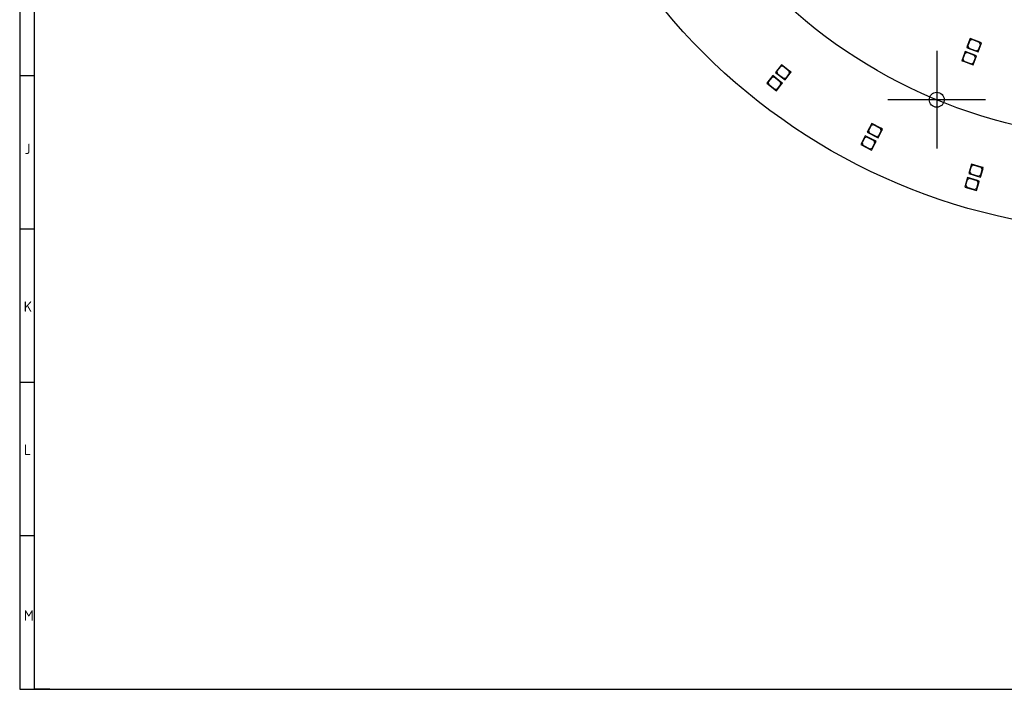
# Model space of a CAD drawing. Header units: millimetres. Extents: x 7 to 819, y 15 to 587.
# Tile 1 of 15: x 7 to 289, y 15 to 207. Entities that reach past the tile are written whole.
import ezdxf
from ezdxf.lldxf.tags import DXFTag

# ---------------------------------------------------------------- set-up
doc = ezdxf.new("R2010")
doc.units = ezdxf.units.MM
doc.layers.add('Default', color=7, linetype='Continuous')
doc.layers.add('RDLED_350MM_4000', color=7, linetype='Continuous')
tags = doc.linetypes.add('CENTER2', pattern=[28.575, 19.05, -3.175, 3.175, -3.175]).pattern_tags.tags
tags[10:11] = [DXFTag(74, 4), DXFTag(75, 0), DXFTag(340, '0'), DXFTag(46, 0.0), DXFTag(50, 0.0), DXFTag(44, 0.0), DXFTag(45, 0.0)]
tags[8:9] = [DXFTag(74, 4), DXFTag(75, 0), DXFTag(340, '0'), DXFTag(46, 0.0), DXFTag(50, 0.0), DXFTag(44, 0.0), DXFTag(45, 0.0)]
tags[6:7] = [DXFTag(74, 4), DXFTag(75, 0), DXFTag(340, '0'), DXFTag(46, 0.0), DXFTag(50, 0.0), DXFTag(44, 0.0), DXFTag(45, 0.0)]
tags[4:5] = [DXFTag(74, 4), DXFTag(75, 0), DXFTag(340, '0'), DXFTag(46, 0.0), DXFTag(50, 0.0), DXFTag(44, 0.0), DXFTag(45, 0.0)]

# ---------------------------------------------------------------- blocks, each defined once
blk = doc.blocks.new('SEANNOT_GROUP4')
at = {"layer": 'Default', "color": 7, "linetype": 'CENTER2'}
for p, q in [((269.76, 197.85), (269.76, 169.85)), ((283.76, 183.85), (255.76, 183.85))]:
    blk.add_line(p, q, dxfattribs=at)
blk = doc.blocks.new('SE1')
at = {"layer": 'RDLED_350MM_4000', "color": 7, "linetype": 'Continuous'}
for p, q in [((279.35, 201.42), (278.53, 199.27)), ((279.23, 200.82), (278.66, 199.33)), ((279.88, 201.11), (279.23, 200.82)), ((282.62, 200.18), (279.35, 201.42)), ((282.03, 200.3), (279.88, 201.11)), ((278.53, 199.27), (278.36, 198.8)), ((278.36, 198.8), (278.82, 198.62)), ((278.82, 198.62), (278.53, 199.27)), ((278.66, 199.33), (278.95, 198.68)), ((278.82, 198.62), (281.63, 197.56)), ((278.95, 198.68), (281.1, 197.87)), ((281.1, 197.87), (281.75, 198.16)), ((281.63, 197.56), (282.62, 200.18)), ((281.75, 198.16), (282.32, 199.65)), ((282.32, 199.65), (282.03, 200.3)), ((277.12, 195.53), (276.94, 195.06)), ((276.94, 195.06), (277.41, 194.88)), ((277.93, 197.68), (277.12, 195.53)), ((277.41, 194.88), (277.12, 195.53)), ((277.81, 197.08), (277.25, 195.59)), ((277.25, 195.59), (277.54, 194.94)), ((277.41, 194.88), (280.21, 193.82)), ((277.54, 194.94), (279.69, 194.13)), ((278.46, 197.37), (277.81, 197.08)), ((281.2, 196.44), (277.93, 197.68)), ((280.61, 196.56), (278.46, 197.37)), ((280.21, 193.82), (281.2, 196.44)), ((280.33, 194.42), (280.9, 195.91)), ((280.9, 195.91), (280.61, 196.56)), ((225.2, 193.91), (223.48, 191.7)), ((224.91, 193.37), (223.93, 192.11)), ((223.93, 192.11), (224.02, 191.41)), ((225.61, 193.46), (224.91, 193.37)), ((227.57, 192.06), (225.2, 193.91)), ((227.43, 192.05), (225.61, 193.46)), ((227.96, 191.76), (227.57, 192.06)), ((227.57, 192.06), (227.66, 191.36)), ((279.69, 194.13), (280.33, 194.42)), ((222.72, 190.77), (221, 188.57)), ((222.43, 190.24), (221.44, 188.98)), ((223.13, 190.33), (222.43, 190.24)), ((225.08, 188.93), (222.72, 190.77)), ((224.94, 188.91), (223.13, 190.33)), ((223.48, 191.7), (226.24, 189.55)), ((224.02, 191.41), (225.83, 190)), ((225.83, 190), (226.53, 190.08)), ((226.24, 189.55), (227.66, 191.36)), ((226.53, 190.08), (227.52, 191.34)), ((227.52, 191.34), (227.43, 192.05)), ((227.66, 191.36), (227.96, 191.76)), ((221, 188.57), (223.76, 186.41)), ((221.44, 188.98), (221.53, 188.28)), ((221.53, 188.28), (223.34, 186.86)), ((223.34, 186.86), (224.05, 186.95)), ((223.76, 186.41), (225.17, 188.23)), ((224.05, 186.95), (225.03, 188.21)), ((225.03, 188.21), (224.94, 188.91)), ((225.48, 188.62), (225.08, 188.93)), ((225.08, 188.93), (225.17, 188.23)), ((225.17, 188.23), (225.48, 188.62)), ((251.1, 177.02), (249.82, 174.52)), ((250.91, 176.44), (250.18, 175.01)), ((251.58, 176.66), (250.91, 176.44)), ((253.77, 175.65), (251.1, 177.02)), ((253.63, 175.61), (251.58, 176.66)), ((253.85, 174.94), (253.63, 175.61)), ((254.21, 175.43), (253.77, 175.65)), ((253.77, 175.65), (253.99, 174.98)), ((253.99, 174.98), (254.21, 175.43)), ((249.25, 173.47), (247.98, 170.98)), ((249.06, 172.89), (248.34, 171.47)), ((249.74, 173.11), (249.06, 172.89)), ((251.92, 172.11), (249.25, 173.47)), ((251.79, 172.06), (249.74, 173.11)), ((249.82, 174.52), (252.94, 172.93)), ((250.18, 175.01), (250.4, 174.34)), ((250.4, 174.34), (252.45, 173.3)), ((252.45, 173.3), (253.12, 173.51)), ((252.94, 172.93), (253.99, 174.98)), ((253.12, 173.51), (253.85, 174.94)), ((247.98, 170.98), (251.09, 169.39)), ((248.34, 171.47), (248.56, 170.79)), ((248.56, 170.79), (250.6, 169.75)), ((250.6, 169.75), (251.28, 169.97)), ((251.09, 169.39), (252.14, 171.43)), ((251.28, 169.97), (252, 171.39)), ((252, 171.39), (251.79, 172.06)), ((252.37, 171.88), (251.92, 172.11)), ((251.92, 172.11), (252.14, 171.43)), ((252.14, 171.43), (252.37, 171.88)), ((279.72, 165.33), (278.94, 162.64)), ((279.65, 164.73), (279.2, 163.19)), ((280.27, 165.07), (279.65, 164.73)), ((282.6, 164.5), (279.72, 165.33)), ((282.47, 164.43), (280.27, 165.07)), ((282.3, 161.67), (282.94, 163.88)), ((282.82, 163.81), (282.47, 164.43)), ((283.08, 164.36), (282.6, 164.5)), ((282.6, 164.5), (282.94, 163.88)), ((282.94, 163.88), (283.08, 164.36)), ((278.57, 161.5), (277.8, 158.81)), ((279.12, 161.24), (278.5, 160.9)), ((281.46, 160.67), (278.57, 161.5)), ((278.94, 162.64), (282.3, 161.67)), ((281.33, 160.6), (279.12, 161.24)), ((279.2, 163.19), (279.54, 162.57)), ((279.54, 162.57), (281.75, 161.93)), ((281.75, 161.93), (282.37, 162.28)), ((282.37, 162.28), (282.82, 163.81)), ((277.8, 158.81), (281.16, 157.84)), ((278.5, 160.9), (278.06, 159.36)), ((278.06, 159.36), (278.4, 158.74)), ((278.4, 158.74), (280.61, 158.1)), ((280.61, 158.1), (281.23, 158.44)), ((281.16, 157.84), (281.8, 160.05)), ((281.23, 158.44), (281.67, 159.98)), ((281.67, 159.98), (281.33, 160.6)), ((281.94, 160.53), (281.46, 160.67)), ((281.46, 160.67), (281.8, 160.05)), ((281.8, 160.05), (281.94, 160.53))]:
    blk.add_line(p, q, dxfattribs=at)
for centre, radius in [((326.59, 321.04), 175), ((269.76, 183.85), 2.15)]:
    blk.add_circle(centre, radius, dxfattribs=at)

msp = doc.modelspace()

# ---------------------------------------------------------------- linework, layer by layer
at = {"layer": 'Default', "color": 7, "linetype": 'Continuous'}
for p, q in [((6.708, 586.67), (6.708, 14.67)), ((10.978, 14.67), (10.978, 278.67)), ((10.978, 190.67), (6.708, 190.67)), ((10.978, 146.67), (6.708, 146.67)), ((10.978, 102.67), (6.708, 102.67)), ((10.978, 58.67), (6.708, 58.67)), ((6.708, 14.67), (819.1, 14.67)), ((15.329, 14.67), (10.978, 14.67))]:
    msp.add_line(p, q, dxfattribs=at)
at = {"layer": 'Default', "color": 7, "linetype": 'CENTER2'}
msp.add_circle((326.589, 321.042), 148.5, dxfattribs=at)

# ---------------------------------------------------------------- block references
at = {"layer": 'Default'}
for name in ['SE1', 'SEANNOT_GROUP4']:
    msp.add_blockref(name, (0, 0), dxfattribs=at)

# ---------------------------------------------------------------- texts
at = {"layer": 'Default', "char_height": 3, "attachment_point": 1}
for s, insert, width in [('{\\fSolid Edge ISO|b1||i0||c0|p34;\\C7;\\H3.;\\W1.;J}', (8.082, 171.236), 1.56819), ('{\\fSolid Edge ISO|b1||i0||c0|p34;\\C7;\\H3.;\\W1.;K}', (7.872, 125.985), 1.84092), ('{\\fSolid Edge ISO|b1||i0||c0|p34;\\C7;\\H3.;\\W1.;L}', (7.942, 84.938), 1.84092), ('{\\fSolid Edge ISO|b1||i0||c0|p34;\\C7;\\H3.;\\W1.;M}', (7.937, 37.364), 2.25001)]:
    msp.add_mtext(s, dxfattribs=dict(at, insert=insert, width=width))

doc.saveas('drawing.dxf')
